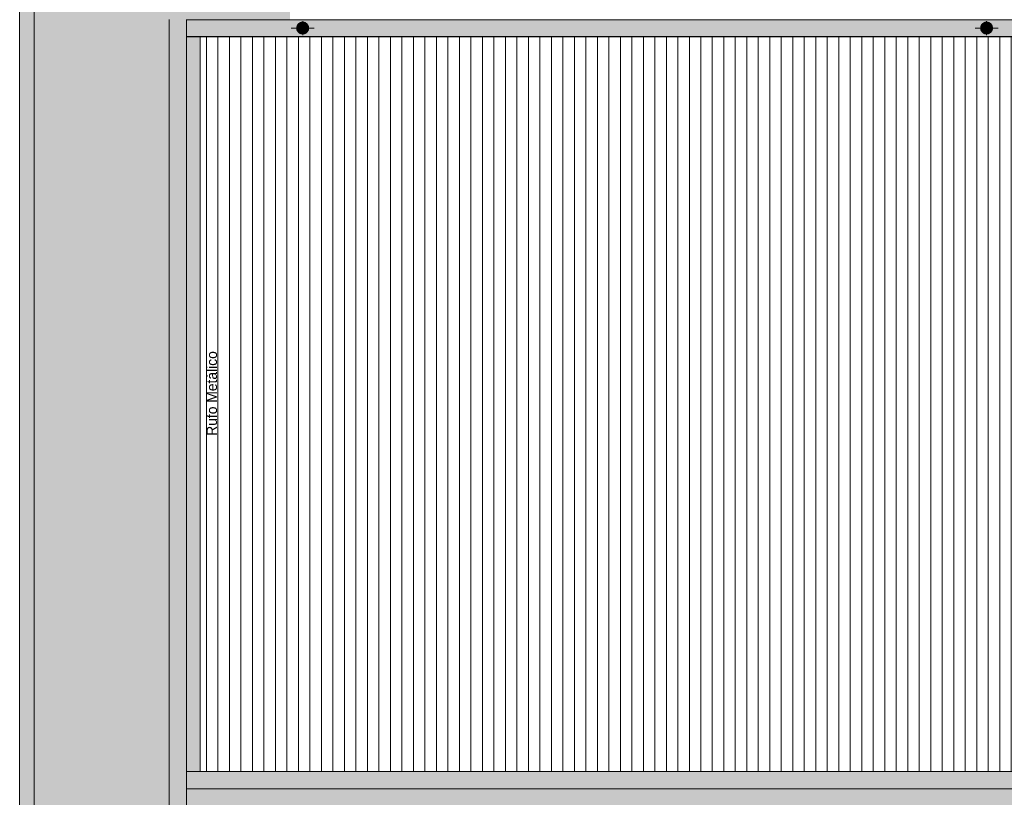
# Model space of a CAD drawing. Header units: millimetres. Extents: x -62808 to 71352, y -27667 to 33271.
# Tile 2 of 71: x -62808 to -45679, y -10674 to 2850. Entities that reach past the tile are written whole.
import ezdxf

# ---------------------------------------------------------------- set-up
doc = ezdxf.new("R2010")
doc.units = ezdxf.units.MM
for name, color, linetype, lineweight in [('A-FLOR', 192, 'Continuous', 18), ('A-FLOR-PATT', 8, 'Continuous', 18), ('A-ROOF', 132, 'Continuous', 9), ('A-ROOF-OTLN', 132, 'Continuous', 9), ('A-ROOF-PATT', 132, 'Continuous', 9), ('G-ANNO-TEXT', 231, 'Continuous', 9), ('P-PIPE', 3, 'Continuous', 9), ('P-PIPE-CNTR', 3, 'Continuous', 9), ('P-SANR-FIXT', 6, 'Continuous', 9)]:
    doc.layers.add(name, color=color, linetype=linetype, lineweight=lineweight)
doc.styles.add('Century Gothic', font='GOTHIC.TTF', dxfattribs={"height": 180})
pattern_1 = [(0, (0, 0), (812.8, 203.2), [33.528, -576.072, 33.528, -576.072, -3251.2]), (0, (0, 0), (812.8, 203.2), [-1219.2, 33.528, -1185.672, 33.528, -576.072, -1422.4]), (0, (0, 0), (812.8, 203.2), [-3048, 33.528, -372.872, 33.528, -982.472]), (120, (304.8, 101.6), (-582.37636, 602.30545), [33.528, -576.072, 33.528, -576.072, -3251.2]), (120, (304.8, 101.6), (-582.37636, 602.30545), [-1219.2, 33.528, -1185.672, 33.528, -576.072, -1422.4]), (120, (304.8, 101.6), (-582.37636, 602.30545), [-3048, 33.528, -372.872, 33.528, -982.472]), (240, (406.4, 508), (-230.42364, -805.50545), [33.528, -576.072, 33.528, -576.072, -3251.2]), (240, (406.4, 508), (-230.42364, -805.50545), [-1219.2, 33.528, -1185.672, 33.528, -576.072, -1422.4]), (240, (406.4, 508), (-230.42364, -805.50545), [-3048, 33.528, -372.872, 33.528, -982.472])]

# ---------------------------------------------------------------- blocks, each defined once
blk = doc.blocks.new('PLUV_Grelha Ralo Hemisférico_Abacaxi - Grelha Abacaxi-25607402-PLANTA DE IMPERMEABILIZAÇÃO - COBERTURA')
at = {"layer": 'P-SANR-FIXT'}
blk.add_hatch(color=8, dxfattribs=at).paths.add_polyline_path([(-3, -102), (-2, -30), (0, -30), (0, -10), (-5, -9), (-9, -5), (-10, 0), (-9, 5), (-5, 9), (0, 10), (0, 30), (-3, 30), (-3, 102), (-38, 95), (-49, 90), (-13, 27), (-18, 25), (-53, 87), (-66, 79), (-87, 53), (-25, 17), (-27, 13), (-90, 49), (-101, 18), (-102, 2), (-30, 2), (-30, -3), (-102, -3), (-100, -21), (-90, -49), (-27, -13), (-25, -18), (-87, -53), (-61, -82), (-53, -87), (-17, -25), (-13, -27), (-49, -90), (-35, -96), (-15, -100)])
h = blk.add_hatch(color=8, dxfattribs=at)
h.paths.add_polyline_path([(-101, -3), (-100, -2), (-101, 2), (-102, 2), (-102, -3)])
h.paths.add_polyline_path([(102, -3), (102, 2), (100, 2), (101, -3)])
h = blk.add_hatch(color=8, dxfattribs=at)
h.paths.add_polyline_path([(-49, -85), (-52, -84), (-51, -85), (-49, -85)])
h.paths.add_polyline_path([(-48, -88), (-48, -86), (-48, -87), (-48, -88)])
h.paths.add_polyline_path([(-98, 0), (-98, 2), (-100, 2)])
h.paths.add_polyline_path([(-98, -3), (-100, -2), (-100, -3)])
h.paths.add_polyline_path([(-51, 84), (-50, 85), (-52, 85)])
h.paths.add_polyline_path([(-49, 85), (-47, 87), (-48, 87), (-49, 85)])
h = blk.add_hatch(color=8, dxfattribs=at)
h.paths.add_polyline_path([(87, -53), (90, -49), (88, -48), (85, -52), (87, -53)])
h.paths.add_polyline_path([(-88, 48), (-85, 52), (-88, 53), (-90, 49), (-88, 48)])
h = blk.add_hatch(color=8, dxfattribs=at)
h.paths.add_polyline_path([(-87, -53), (-85, -52), (-88, -48), (-89, -50), (-88, -52)])
h.paths.add_polyline_path([(88, 48), (89, 50), (87, 53), (85, 52), (88, 48)])
h = blk.add_hatch(color=8, dxfattribs=at)
h.paths.add_polyline_path([(-49, -90), (-48, -87), (-52, -86), (-53, -87), (-49, -90)])
h.paths.add_polyline_path([(52, 85), (53, 87), (49, 90), (49, 87), (52, 85)])
h = blk.add_hatch(color=8, dxfattribs=at)
h.paths.add_polyline_path([(49, -90), (53, -87), (51, -86), (48, -88), (49, -90)])
h.paths.add_polyline_path([(-52, 85), (-48, 88), (-50, 89), (-53, 87), (-52, 85)])
h = blk.add_hatch(color=8, dxfattribs=at)
h.paths.add_polyline_path([(3, -102), (35, -96), (49, -90), (13, -27), (18, -25), (53, -87), (67, -77), (87, -53), (25, -17), (27, -13), (90, -49), (101, -18), (102, -3), (30, -2), (30, 2), (102, 2), (100, 21), (90, 49), (27, 13), (25, 17), (87, 53), (63, 81), (53, 87), (17, 25), (13, 28), (49, 90), (34, 97), (3, 102), (2, 30), (0, 30), (0, 10), (5, 9), (9, 5), (10, 0), (9, -5), (5, -9), (0, -10), (0, -30), (3, -30), (3, -100)])
h.paths.add_polyline_path([(97, 26), (97, 26), (97, 28)])
h = blk.add_hatch(color=8, dxfattribs=at)
h.paths.add_polyline_path([(49, -85), (52, -85), (51, -84), (49, -85)])
h.paths.add_polyline_path([(48, -88), (48, -86), (47, -87), (48, -88)])
h.paths.add_polyline_path([(98, 0), (100, 2), (98, 2)])
h.paths.add_polyline_path([(100, -3), (100, -2), (98, 0), (98, -3)])
h.paths.add_polyline_path([(51, 84), (52, 85), (50, 85)])
h.paths.add_polyline_path([(49, 85), (48, 88), (48, 86), (49, 85)])
at = {"layer": 'P-SANR-FIXT', "color": 253}
for p, q in [((-102, 2), (-30, 2)), ((-27, 13), (-90, 49)), ((-87, 53), (-25, 17)), ((-17, 25), (-53, 87)), ((-49, 90), (-13, 27)), ((-3, 30), (-3, 102)), ((3, 102), (3, 30)), ((13, 27), (49, 90)), ((53, 87), (17, 25)), ((25, 17), (87, 53)), ((90, 49), (27, 13)), ((30, 2), (102, 2)), ((-30, -3), (-102, -3)), ((-90, -49), (-27, -13)), ((-25, -17), (-87, -53)), ((-53, -87), (-17, -25)), ((-13, -27), (-49, -90)), ((-3, -102), (-3, -30)), ((3, -30), (3, -102)), ((49, -90), (13, -27)), ((17, -25), (53, -87)), ((87, -53), (25, -17)), ((27, -13), (90, -49)), ((102, -3), (30, -3))]:
    blk.add_line(p, q, dxfattribs=at)
at = {"layer": 'P-SANR-FIXT', "color": 253, "flags": 128}
for points in [[(0, 102), (-4, 102), (-8, 102), (-12, 102), (-16, 101), (-20, 100), (-24, 100), (-28, 99), (-32, 97), (-36, 96), (-40, 94), (-44, 93), (-47, 91), (-51, 89), (-54, 87), (-58, 85), (-61, 82), (-64, 80), (-68, 77), (-71, 74), (-74, 71), (-76, 68), (-79, 65), (-82, 62), (-84, 59), (-86, 55), (-88, 52), (-90, 48), (-92, 45), (-94, 41), (-96, 37), (-97, 33), (-98, 29), (-99, 25), (-100, 21), (-101, 17), (-102, 13), (-102, 9), (-102, 5), (-102, 1), (-102, -3), (-102, -7), (-102, -11), (-101, -15), (-101, -19), (-100, -23), (-99, -27), (-98, -31), (-96, -35), (-95, -39), (-93, -43), (-91, -46), (-89, -50), (-87, -54), (-85, -57), (-83, -60), (-80, -64), (-78, -67), (-75, -70), (-72, -73), (-69, -76), (-66, -78), (-63, -81), (-60, -83), (-56, -86), (-53, -88), (-49, -90), (-46, -92), (-42, -94), (-38, -95), (-34, -97), (-30, -98), (-27, -99), (-23, -100), (-19, -101), (-14, -101), (-10, -102), (-6, -102), (-2, -102), (0, -102)], [(0, -102), (4, -102), (8, -102), (12, -102), (16, -101), (20, -100), (24, -100), (28, -99), (32, -97), (36, -96), (40, -94), (44, -93), (47, -91), (51, -89), (54, -87), (58, -85), (61, -82), (64, -80), (68, -77), (71, -74), (74, -71), (76, -68), (79, -65), (82, -62), (84, -59), (86, -55), (88, -52), (90, -48), (92, -45), (94, -41), (96, -37), (97, -33), (98, -29), (99, -25), (100, -21), (101, -17), (102, -13), (102, -9), (102, -5), (102, -1), (102, 3), (102, 7), (102, 11), (101, 15), (101, 19), (100, 23), (99, 27), (98, 31), (96, 35), (95, 39), (93, 43), (91, 46), (89, 50), (87, 54), (85, 57), (83, 60), (80, 64), (78, 67), (75, 70), (72, 73), (69, 76), (66, 78), (63, 81), (60, 83), (56, 86), (53, 88), (49, 90), (46, 92), (42, 94), (38, 95), (34, 97), (30, 98), (27, 99), (23, 100), (19, 101), (14, 101), (10, 102), (6, 102), (2, 102), (0, 102)]]:
    blk.add_lwpolyline(points, dxfattribs=at)
at = {"layer": 'P-SANR-FIXT', "color": 253}
for radius, start, end in [(102, 178.6007, 181.4144), (102, 160, 170), (100, 178.5603, 181.4553), (99.9, 178.5657, 181.4498), (102, 148.6007, 151.4144), (99.9, 148.5657, 151.4498), (100, 150.4464, 151.4777), (100, 148.5381, 149.5531), (102, 130, 140), (102, 118.5856, 121.3993), (100, 118.5447, 121.4397), (99.9, 118.5502, 121.4343), (102, 100, 110), (30, 175.2258, 184.8259), (30, 145.2258, 154.8259), (30, 115.1741, 124.7742), (10, 90, 180), (102, 90, 91.4262), (102, 90, 91.3993), (100, 90, 91.4619), (99.9, 90, 91.4343), (30, 90, 94.7742), (102, 88.5583, 90), (102, 88.5856, 90), (100, 88.5223, 90), (99.9, 88.5502, 90), (30, 85.1741, 90), (10, 360, 90), (10, 270, 360), (30, 55.1741, 64.7742), (102, 70, 80), (30, 25.1741, 34.7742), (30, 355.1741, 4.7742), (100, 58.5447, 61.4397), (99.9, 58.5502, 61.4343), (102, 58.5856, 61.3993), (102, 40, 50), (100, 30.4469, 31.4619), (99.9, 28.5502, 31.4343), (102, 28.5856, 31.3993), (100, 28.5223, 29.5536), (102, 10, 20), (100, 358.5447, 1.4397), (99.9, 358.5502, 1.4343), (102, 358.5856, 1.3993), (102, 190, 200), (102, 208.6007, 211.4144), (100, 208.5381, 209.5531), (99.9, 208.5657, 211.4498), (100, 210.4464, 211.4777), (102, 220, 230), (102, 238.6007, 241.4144), (100, 238.5603, 241.4553), (99.9, 238.5657, 241.4498), (102, 250, 260), (30, 205.2258, 214.8259), (30, 235.2258, 244.8259), (10, 180, 270), (30, 265.2258, 270), (100, 268.5381, 270), (99.9, 268.5657, 270), (102, 268.5738, 270), (102, 268.6007, 270), (30, 270, 274.8259), (100, 270, 271.4777), (99.9, 270, 271.4498), (102, 270, 271.4417), (102, 270, 271.4144), (30, 295.2258, 304.8259), (102, 280, 290), (30, 325.1741, 334.7742), (100, 298.5603, 301.4553), (99.9, 298.5657, 301.4498), (102, 298.6007, 301.4144), (102, 310, 320), (99.9, 328.5502, 331.4343), (100, 328.5223, 329.5536), (100, 330.4469, 331.4619), (102, 328.5856, 331.3993), (102, 340, 350)]:
    blk.add_arc((0, 0), radius, start, end, dxfattribs=at)
blk = doc.blocks.new('PLUV_Grelha Ralo Hemisférico_Abacaxi - Grelha Abacaxi-V9-PLANTA DE IMPERMEABILIZAÇÃO - COBERTURA')
at = {"layer": 'P-SANR-FIXT'}
for points in [[(-3, -102), (-2, -30), (0, -30), (0, -10), (-5, -9), (-9, -5), (-10, 0), (-9, 5), (-5, 9), (0, 10), (0, 30), (-3, 30), (-3, 102), (-38, 95), (-49, 90), (-13, 27), (-18, 25), (-53, 87), (-67, 77), (-87, 53), (-25, 17), (-27, 13), (-90, 49), (-101, 18), (-102, 2), (-30, 2), (-30, -3), (-102, -3), (-100, -21), (-90, -49), (-27, -13), (-25, -17), (-87, -53), (-61, -82), (-53, -87), (-17, -25), (-13, -27), (-49, -90), (-34, -96), (-15, -100)], [(3, -102), (37, -95), (49, -90), (13, -27), (18, -25), (53, -87), (66, -79), (87, -53), (25, -17), (27, -13), (90, -49), (101, -18), (102, -3), (30, -2), (30, 2), (102, 2), (100, 21), (90, 49), (27, 13), (25, 17), (87, 53), (63, 81), (53, 87), (17, 25), (13, 28), (49, 90), (34, 97), (3, 102), (2, 30), (0, 30), (0, 10), (5, 9), (9, 5), (10, 0), (9, -5), (5, -9), (0, -10), (0, -30), (3, -30), (3, -101)]]:
    blk.add_hatch(color=8, dxfattribs=at).paths.add_polyline_path(points)
h = blk.add_hatch(color=8, dxfattribs=at)
h.paths.add_polyline_path([(-100, -3), (-100, -2), (-101, 2), (-102, 2), (-102, -3), (-100, -3)])
h.paths.add_polyline_path([(100, -3), (102, -2), (102, 2), (100, 2), (100, -3)])
h = blk.add_hatch(color=8, dxfattribs=at)
h.paths.add_polyline_path([(-49, -85), (-52, -84), (-51, -85), (-49, -85)])
h.paths.add_polyline_path([(-48, -88), (-48, -86), (-48, -87), (-48, -88)])
h.paths.add_polyline_path([(-98, 0), (-98, 2), (-100, 2)])
h.paths.add_polyline_path([(-100, -3), (-98, -3), (-100, -2), (-100, -3)])
h.paths.add_polyline_path([(-51, 84), (-50, 85), (-52, 85)])
h.paths.add_polyline_path([(-49, 85), (-47, 87), (-48, 87), (-49, 85)])
h = blk.add_hatch(color=8, dxfattribs=at)
h.paths.add_polyline_path([(87, -53), (90, -49), (88, -48), (85, -52), (87, -53)])
h.paths.add_polyline_path([(-88, 48), (-85, 52), (-88, 53), (-90, 49), (-88, 48)])
h = blk.add_hatch(color=8, dxfattribs=at)
h.paths.add_polyline_path([(-87, -53), (-85, -52), (-88, -48), (-89, -50), (-88, -53)])
h.paths.add_polyline_path([(88, 48), (89, 50), (87, 53), (85, 52), (88, 48)])
h = blk.add_hatch(color=8, dxfattribs=at)
h.paths.add_polyline_path([(-49, -90), (-48, -87), (-52, -86), (-53, -87), (-49, -90)])
h.paths.add_polyline_path([(52, 85), (53, 88), (49, 90), (48, 88), (52, 85)])
h = blk.add_hatch(color=8, dxfattribs=at)
h.paths.add_polyline_path([(49, -90), (53, -87), (51, -86), (48, -88), (49, -90)])
h.paths.add_polyline_path([(-52, 85), (-48, 88), (-50, 89), (-53, 87), (-52, 85)])
h = blk.add_hatch(color=8, dxfattribs=at)
h.paths.add_polyline_path([(49, -85), (52, -85), (51, -84), (49, -85)])
h.paths.add_polyline_path([(48, -88), (48, -86), (48, -87), (48, -88)])
h.paths.add_polyline_path([(98, 0), (100, 2), (98, 2)])
h.paths.add_polyline_path([(100, -3), (98, 0), (98, -3), (100, -3)])
h.paths.add_polyline_path([(51, 84), (52, 85), (50, 85)])
h.paths.add_polyline_path([(49, 85), (48, 88), (48, 86), (49, 85)])
at = {"layer": 'P-SANR-FIXT', "color": 253}
for p, q in [((-102, 2), (-30, 2)), ((-27, 13), (-90, 49)), ((-87, 53), (-25, 17)), ((-17, 25), (-53, 87)), ((-49, 90), (-13, 27)), ((-3, 30), (-3, 102)), ((3, 102), (3, 30)), ((13, 27), (49, 90)), ((53, 87), (17, 25)), ((25, 17), (87, 53)), ((90, 49), (27, 13)), ((30, 2), (102, 2)), ((-30, -3), (-102, -3)), ((-90, -49), (-27, -13)), ((-25, -17), (-87, -53)), ((-53, -87), (-17, -25)), ((-13, -27), (-49, -90)), ((-3, -102), (-3, -30)), ((3, -30), (3, -102)), ((49, -90), (13, -27)), ((17, -25), (53, -87)), ((87, -53), (25, -17)), ((27, -13), (90, -49)), ((102, -3), (30, -3))]:
    blk.add_line(p, q, dxfattribs=at)
at = {"layer": 'P-SANR-FIXT', "color": 253, "flags": 128}
for points in [[(0, 102), (-4, 102), (-8, 102), (-12, 102), (-16, 101), (-20, 100), (-24, 100), (-28, 99), (-32, 97), (-36, 96), (-40, 94), (-44, 93), (-47, 91), (-51, 89), (-54, 87), (-58, 85), (-61, 82), (-64, 80), (-68, 77), (-71, 74), (-74, 71), (-76, 68), (-79, 65), (-82, 62), (-84, 59), (-86, 55), (-88, 52), (-90, 48), (-92, 45), (-94, 41), (-96, 37), (-97, 33), (-98, 29), (-99, 25), (-100, 21), (-101, 17), (-102, 13), (-102, 9), (-102, 5), (-102, 1), (-102, -3), (-102, -7), (-102, -11), (-101, -15), (-101, -19), (-100, -23), (-99, -27), (-98, -31), (-96, -35), (-95, -39), (-93, -43), (-91, -46), (-89, -50), (-87, -54), (-85, -57), (-83, -60), (-80, -64), (-78, -67), (-75, -70), (-72, -73), (-69, -76), (-66, -78), (-63, -81), (-60, -83), (-56, -86), (-53, -88), (-49, -90), (-46, -92), (-42, -94), (-38, -95), (-34, -97), (-30, -98), (-27, -99), (-23, -100), (-19, -101), (-14, -101), (-10, -102), (-6, -102), (-2, -102), (0, -102)], [(0, -102), (4, -102), (8, -102), (12, -102), (16, -101), (20, -100), (24, -100), (28, -99), (32, -97), (36, -96), (40, -94), (44, -93), (47, -91), (51, -89), (54, -87), (58, -85), (61, -82), (64, -80), (68, -77), (71, -74), (74, -71), (76, -68), (79, -65), (82, -62), (84, -59), (86, -55), (88, -52), (90, -48), (92, -45), (94, -41), (96, -37), (97, -33), (98, -29), (99, -25), (100, -21), (101, -17), (102, -13), (102, -9), (102, -5), (102, -1), (102, 3), (102, 7), (102, 11), (101, 15), (101, 19), (100, 23), (99, 27), (98, 31), (96, 35), (95, 39), (93, 43), (91, 46), (89, 50), (87, 54), (85, 57), (83, 60), (80, 64), (78, 67), (75, 70), (72, 73), (69, 76), (66, 78), (63, 81), (60, 83), (56, 86), (53, 88), (49, 90), (46, 92), (42, 94), (38, 95), (34, 97), (30, 98), (27, 99), (23, 100), (19, 101), (14, 101), (10, 102), (6, 102), (2, 102), (0, 102)]]:
    blk.add_lwpolyline(points, dxfattribs=at)
at = {"layer": 'P-SANR-FIXT', "color": 253}
for radius, start, end in [(102, 178.6007, 181.4144), (102, 160, 170), (100, 178.5603, 181.4553), (99.9, 178.5657, 181.4498), (102, 148.6007, 151.4144), (99.9, 148.5657, 151.4498), (100, 150.4464, 151.4777), (100, 148.5381, 149.5531), (102, 130, 140), (102, 118.5856, 121.3993), (100, 118.5447, 121.4397), (99.9, 118.5502, 121.4343), (102, 100, 110), (30, 175.2258, 184.8259), (30, 145.2258, 154.8259), (30, 115.1741, 124.7742), (10, 90, 180), (102, 90, 91.4262), (102, 90, 91.3993), (100, 90, 91.4619), (99.9, 90, 91.4343), (30, 90, 94.7742), (102, 88.5583, 90), (102, 88.5856, 90), (100, 88.5223, 90), (99.9, 88.5502, 90), (30, 85.1741, 90), (10, 360, 90), (10, 270, 360), (30, 55.1741, 64.7742), (102, 70, 80), (30, 25.1741, 34.7742), (30, 355.1741, 4.7742), (100, 58.5447, 61.4397), (99.9, 58.5502, 61.4343), (102, 58.5856, 61.3993), (102, 40, 50), (100, 30.4469, 31.4619), (99.9, 28.5502, 31.4343), (102, 28.5856, 31.3993), (100, 28.5223, 29.5536), (102, 10, 20), (100, 358.5447, 1.4397), (99.9, 358.5502, 1.4343), (102, 358.5856, 1.3993), (102, 190, 200), (102, 208.6007, 211.4144), (100, 208.5381, 209.5531), (99.9, 208.5657, 211.4498), (100, 210.4464, 211.4777), (102, 220, 230), (102, 238.6007, 241.4144), (100, 238.5603, 241.4553), (99.9, 238.5657, 241.4498), (102, 250, 260), (30, 205.2258, 214.8259), (30, 235.2258, 244.8259), (10, 180, 270), (30, 265.2258, 270), (100, 268.5381, 270), (99.9, 268.5657, 270), (102, 268.5738, 270), (102, 268.6007, 270), (30, 270, 274.8259), (100, 270, 271.4777), (99.9, 270, 271.4498), (102, 270, 271.4417), (102, 270, 271.4144), (30, 295.2258, 304.8259), (102, 280, 290), (30, 325.1741, 334.7742), (100, 298.5603, 301.4553), (99.9, 298.5657, 301.4498), (102, 298.6007, 301.4144), (102, 310, 320), (99.9, 328.5502, 331.4343), (100, 328.5223, 329.5536), (100, 330.4469, 331.4619), (102, 328.5856, 331.3993), (102, 340, 350)]:
    blk.add_arc((0, 0), radius, start, end, dxfattribs=at)
blk = doc.blocks.new('AN_PLUV_Anel de vedação para Conexão Série R - AN_PLUV_Anel de vedação para Conexão Série R-25781364-PLANTA DE IMPERMEABILIZAÇÃO - COBERTURA')
at = {"layer": 'P-PIPE'}
h = blk.add_hatch(color=59, dxfattribs=at)
h.paths.add_polyline_path([(-57984, 2666), (-57981, 2666), (-57981, 2675), (-57982, 2676), (-57983, 2671)])
h.paths.add_polyline_path([(-57787, 2666), (-57785, 2666), (-57788, 2676), (-57788, 2673), (-57788, 2668)])
h.paths.add_polyline_path([(-57867, 2731), (-57866, 2732), (-57870, 2732), (-57867, 2731)])
h.paths.add_polyline_path([(-57902, 2731), (-57898, 2732), (-57898, 2733), (-57902, 2731), (-57902, 2731)])
h = blk.add_hatch(color=59, dxfattribs=at)
h.paths.add_polyline_path([(-57785, 2666), (-57787, 2678), (-57787, 2676), (-57786, 2671)])
h.paths.add_polyline_path([(-57866, 2732), (-57865, 2734), (-57870, 2735), (-57871, 2733), (-57867, 2733)])
h.paths.add_polyline_path([(-57903, 2732), (-57897, 2733), (-57899, 2735), (-57903, 2733), (-57903, 2733)])
h.paths.add_polyline_path([(-57882, 2735), (-57882, 2737), (-57887, 2737), (-57887, 2735), (-57882, 2735)])
at = {"layer": 'P-PIPE', "color": 253}
for p, q in [((-57984, 2667), (-57984, 2664)), ((-57784, 2664), (-57784, 2667))]:
    blk.add_line(p, q, dxfattribs=at)
for centre, major_axis, start_param, end_param in [((-57884, 2667), (100, 0), 2.971849, 3.063708), ((-57884, 2664), (100, 0), 2.93839, 3.102516), ((-57884, 2664), (97.5, 0), 2.99985, 3.101514), ((-57884, 2664), (100, 0), 1.705047, 1.758397), ((-57884, 2664), (97.5, 0), 1.732909, 1.753159), ((-57884, 2664), (100, 0), 1.382896, 1.436546), ((-57884, 2664), (97.5, 0), 1.388127, 1.408673), ((-57884, 2664), (97.5, 0), 0.040079, 0.141742), ((-57884, 2667), (100, 0), 0.077885, 0.169743), ((-57884, 2664), (100, 0), 0.039077, 0.203203)]:
    blk.add_ellipse(centre, major_axis=major_axis, ratio=0.707107, start_param=start_param, end_param=end_param, dxfattribs=at)
blk = doc.blocks.new('BE-PMSa-MOD-ESG-ESCOLA-EX-000-R_rvt-1-PLANTA DE IMPERMEABILIZAÇÃO - COBERTURA')
at = {"layer": 'P-PIPE'}
h = blk.add_hatch(color=8, dxfattribs=at)
h.paths.add_polyline_path([(-57884, 2605), (-57882, 2606), (-57882, 2675), (-57887, 2675), (-57887, 2606), (-57885, 2605)])
h.paths.add_polyline_path([(-57932, 2618), (-57935, 2620), (-57934, 2619), (-57933, 2618)])
h.paths.add_polyline_path([(-57835, 2620), (-57833, 2621), (-57868, 2680), (-57871, 2678), (-57836, 2619)])
h.paths.add_polyline_path([(-57836, 2618), (-57832, 2620), (-57835, 2620), (-57836, 2619)])
h.paths.add_polyline_path([(-57931, 2619), (-57897, 2678), (-57901, 2681), (-57935, 2621), (-57932, 2619)])
h.paths.add_polyline_path([(-57799, 2653), (-57797, 2658), (-57857, 2693), (-57860, 2688), (-57800, 2654)])
h.paths.add_polyline_path([(-57969, 2653), (-57909, 2688), (-57911, 2693), (-57972, 2658), (-57969, 2654)])
h.paths.add_polyline_path([(-57884, 2695), (-57879, 2697), (-57875, 2701), (-57874, 2705), (-57876, 2710), (-57879, 2714), (-57884, 2715), (-57889, 2714), (-57893, 2710), (-57894, 2705), (-57893, 2700), (-57889, 2697), (-57887, 2696)])
h.paths.add_polyline_path([(-57786, 2705), (-57784, 2704), (-57785, 2706)])
h.paths.add_polyline_path([(-57806, 2703), (-57786, 2703), (-57787, 2708), (-57854, 2708), (-57854, 2703), (-57809, 2703)])
h.paths.add_polyline_path([(-57983, 2705), (-57984, 2706), (-57984, 2703)])
h.paths.add_polyline_path([(-57951, 2703), (-57914, 2703), (-57914, 2708), (-57983, 2708), (-57983, 2703), (-57959, 2703)])
h.paths.add_polyline_path([(-57857, 2718), (-57797, 2753), (-57799, 2757), (-57860, 2723), (-57858, 2720)])
h.paths.add_polyline_path([(-57911, 2718), (-57909, 2723), (-57970, 2757), (-57972, 2753), (-57915, 2720)])
h.paths.add_polyline_path([(-57867, 2730), (-57867, 2731), (-57868, 2731)])
h.paths.add_polyline_path([(-57835, 2791), (-57833, 2791), (-57836, 2792), (-57835, 2791)])
h.paths.add_polyline_path([(-57865, 2734), (-57833, 2789), (-57837, 2792), (-57870, 2735), (-57865, 2734)])
h.paths.add_polyline_path([(-57904, 2734), (-57899, 2735), (-57932, 2792), (-57936, 2789), (-57904, 2734)])
h.paths.add_polyline_path([(-57882, 2737), (-57882, 2805), (-57887, 2805), (-57887, 2737), (-57883, 2738)])
h.paths.add_polyline_path([(-57936, 2791), (-57933, 2791), (-57934, 2792), (-57936, 2791)])
h = blk.add_hatch(color=8, dxfattribs=at)
h.paths.add_polyline_path([(-45987, 2605), (-45984, 2606), (-45984, 2675), (-45989, 2675), (-45989, 2606), (-45987, 2605)])
h.paths.add_polyline_path([(-46035, 2618), (-46037, 2620), (-46037, 2619), (-46035, 2618)])
h.paths.add_polyline_path([(-45937, 2620), (-45935, 2621), (-45970, 2680), (-45974, 2678), (-45939, 2619)])
h.paths.add_polyline_path([(-45939, 2618), (-45935, 2620), (-45938, 2620), (-45938, 2619)])
h.paths.add_polyline_path([(-46034, 2619), (-46000, 2678), (-46004, 2681), (-46038, 2621), (-46034, 2619)])
h.paths.add_polyline_path([(-46072, 2653), (-46011, 2688), (-46014, 2693), (-46074, 2658), (-46072, 2654)])
h.paths.add_polyline_path([(-45902, 2653), (-45899, 2658), (-45960, 2693), (-45962, 2688), (-45902, 2654)])
h.paths.add_polyline_path([(-45987, 2695), (-45982, 2697), (-45978, 2700), (-45977, 2705), (-45978, 2710), (-45982, 2714), (-45987, 2715), (-45992, 2714), (-45995, 2710), (-45997, 2705), (-45995, 2700), (-45992, 2697), (-45989, 2696)])
h.paths.add_polyline_path([(-46085, 2705), (-46087, 2706), (-46086, 2703)])
h.paths.add_polyline_path([(-46048, 2703), (-46017, 2703), (-46017, 2708), (-46085, 2708), (-46085, 2703), (-46054, 2703)])
h.paths.add_polyline_path([(-45888, 2705), (-45887, 2704), (-45888, 2706)])
h.paths.add_polyline_path([(-45957, 2703), (-45888, 2703), (-45889, 2708), (-45957, 2708), (-45957, 2703)])
h.paths.add_polyline_path([(-46014, 2718), (-46011, 2723), (-46072, 2757), (-46074, 2753), (-46018, 2720)])
h.paths.add_polyline_path([(-45960, 2718), (-45899, 2753), (-45902, 2757), (-45962, 2723), (-45961, 2720)])
h.paths.add_polyline_path([(-45937, 2791), (-45936, 2791), (-45938, 2792), (-45938, 2791)])
h.paths.add_polyline_path([(-45970, 2730), (-45935, 2789), (-45940, 2792), (-45974, 2732), (-45972, 2731)])
h.paths.add_polyline_path([(-46004, 2730), (-46000, 2733), (-46035, 2792), (-46038, 2789), (-46005, 2731)])
h.paths.add_polyline_path([(-45984, 2735), (-45984, 2805), (-45989, 2805), (-45989, 2735), (-45984, 2735)])
h.paths.add_polyline_path([(-46039, 2791), (-46036, 2791), (-46036, 2792), (-46038, 2791)])
at = {"layer": 'P-PIPE', "color": 253}
for centre, radius, start, end in [((-57884, 2705), 100, 149.0941, 151.4173), ((-57884, 2705), 100, 118.5827, 121.4878), ((-57884, 2705), 100, 88.5142, 91.4699), ((-57884, 2755), 50, 86.9676, 90), ((-57884, 2755), 50, 25.8576, 33), ((-57884, 2705), 100, 58.4966, 61.4017), ((-57884, 2705), 100, 28.5827, 31.4878), ((-45987, 2705), 100, 148.5122, 151.4173), ((-45987, 2705), 100, 118.5827, 121.4878), ((-45987, 2705), 100, 88.5142, 91.4699), ((-45987, 2755), 50, 86.9676, 90), ((-45987, 2755), 50, 25.8576, 33), ((-45987, 2705), 100, 58.4966, 61.4017), ((-45987, 2705), 100, 28.5827, 31.4878), ((-57884, 2705), 100, 178.7995, 179.6051), ((-57884, 2705), 100, 180.3944, 181.2104), ((-57884, 2705), 100, 208.5983, 210.9059), ((-57884, 2705), 100, 238.5122, 241.4173), ((-57884, 2655), 50, 138.8038, 154.1424), ((-57884, 2655), 50, 205.9019, 213.0324), ((-57884, 2655), 50, 90, 101.5911), ((-57884, 2655), 50, 267, 270), ((-57884, 2705), 100, 268.5301, 271.4858), ((-57884, 2755), 50, 270, 281.5911), ((-57884, 2755), 50, 318.6828, 333.1373), ((-57884, 2705), 100, 298.5983, 301.5034), ((-57884, 2705), 100, 328.4966, 331.4017), ((-57884, 2705), 100, 0.3949, 1.2005), ((-57884, 2705), 100, 358.7896, 359.6056), ((-45987, 2705), 100, 178.7995, 179.6051), ((-45987, 2705), 100, 180.3944, 181.2104), ((-45987, 2705), 100, 208.5983, 211.5034), ((-45987, 2705), 100, 238.5122, 241.4173), ((-45987, 2655), 50, 138.8038, 154.1424), ((-45987, 2655), 50, 205.9019, 213.0324), ((-45987, 2655), 50, 90, 101.5911), ((-45987, 2655), 50, 267, 270), ((-45987, 2705), 100, 268.5301, 271.4858), ((-45987, 2755), 50, 270, 281.5911), ((-45987, 2755), 50, 318.6828, 333.1373), ((-45987, 2705), 100, 298.5983, 301.5034), ((-45987, 2705), 100, 328.4966, 331.4017), ((-45987, 2705), 100, 0.3949, 1.2005), ((-45987, 2705), 100, 358.7896, 359.6056)]:
    blk.add_arc(centre, radius, start, end, dxfattribs=at)
at = {"layer": 'P-PIPE-CNTR', "color": 253}
for p, q in [((-57884, 2738), (-57884, 2826)), ((-45987, 2735), (-45987, 2826)), ((-58084, 2705), (-57987, 2705)), ((-57984, 2705), (-57914, 2705)), ((-57894, 2705), (-57874, 2705)), ((-57884, 2695), (-57884, 2715)), ((-57884, 2580), (-57884, 2675)), ((-57854, 2705), (-57784, 2705)), ((-57782, 2705), (-57684, 2705)), ((-46187, 2705), (-46090, 2705)), ((-46087, 2705), (-46017, 2705)), ((-45997, 2705), (-45977, 2705)), ((-45987, 2695), (-45987, 2715)), ((-45987, 2580), (-45987, 2675)), ((-45957, 2705), (-45887, 2705)), ((-45884, 2705), (-45787, 2705))]:
    blk.add_line(p, q, dxfattribs=at)
at = {"layer": 'P-PIPE', "color": 253, "lineweight": 9}
blk.add_blockref('AN_PLUV_Anel de vedação para Conexão Série R - AN_PLUV_Anel de vedação para Conexão Série R-25781364-PLANTA DE IMPERMEABILIZAÇÃO - COBERTURA', (0, 0), dxfattribs=at)
at = {"layer": 'P-SANR-FIXT', "color": 253, "lineweight": 9, "xscale": 0.9999999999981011, "yscale": 0.9999999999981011}
for name, p in [('PLUV_Grelha Ralo Hemisférico_Abacaxi - Grelha Abacaxi-25607402-PLANTA DE IMPERMEABILIZAÇÃO - COBERTURA', (-57884, 2705)), ('PLUV_Grelha Ralo Hemisférico_Abacaxi - Grelha Abacaxi-V9-PLANTA DE IMPERMEABILIZAÇÃO - COBERTURA', (-45987, 2705))]:
    blk.add_blockref(name, p, dxfattribs=at)
blk = doc.blocks.new('Cumeeira3 - Cumeeira-5076476-PLANTA DE IMPERMEABILIZAÇÃO - COBERTURA')
at = {"layer": 'A-ROOF', "lineweight": 5}
for points in [[(-59908, -10525), (-26358, -10525), (-26358, -10226), (-59908, -10226), (-59908, -10285)], [(-59908, -10824), (-26358, -10824), (-26358, -10525), (-59908, -10525), (-59908, -10668)]]:
    blk.add_hatch(color=31, dxfattribs=at).paths.add_polyline_path(points)
at = {"layer": 'A-ROOF', "color": 130, "lineweight": 5}
for p, q in [((-59908, -10525), (-59908, -10226)), ((-59908, -10226), (-26358, -10226)), ((-59908, -10824), (-59908, -10525)), ((-59908, -10525), (-26358, -10525))]:
    blk.add_line(p, q, dxfattribs=at)
blk = doc.blocks.new('CHAPIM18 - CHAPIM-5294829-PLANTA DE IMPERMEABILIZAÇÃO - COBERTURA')
at = {"layer": 'A-ROOF-PATT', "lineweight": 5}
h = blk.add_hatch(dxfattribs=at)
h.set_pattern_fill('FP_25', color=53, style=0, pattern_type=2)
h.set_pattern_definition(pattern_1)
h.paths.add_polyline_path([(-62805, -24566), (-62558, -24566), (-62558, 33270), (-62808, 33269), (-62808, -24566)])
at = {"layer": 'A-ROOF-OTLN', "color": 130, "lineweight": 5}
for p, q in [((-62808, -24566), (-62808, 33270)), ((-62558, 33270), (-62558, -24566))]:
    blk.add_line(p, q, dxfattribs=at)
blk = doc.blocks.new('BE-PMSa-MOD-ARQ-ESCOLA-EX-000-R_0056_rvt-1-PLANTA DE IMPERMEABILIZAÇÃO - COBERTURA')
at = {"layer": 'A-FLOR-PATT', "lineweight": 5}
h = blk.add_hatch(dxfattribs=at)
h.set_pattern_fill('FP_6', color=31, style=0, pattern_type=2)
h.set_pattern_definition(pattern_1)
h.paths.add_polyline_path([(-10008, -25619), (-10008, -24138), (-10010, -24138), (-10010, -24098), (-10020, -24098), (-10020, -24018), (-10000, -24018), (-10000, -23993), (-9967, -23993), (-9967, -23902), (-60208, -23902), (-60208, 2853), (-58704, 2853), (-58704, 3646), (-59113, 3646), (-59113, 3686), (-58704, 3686), (-58704, 5586), (-59113, 5586), (-59113, 5626), (-58704, 5626), (-58704, 31474), (-39534, 31474), (-39534, 32847), (-62558, 33119), (-62558, -24566), (-62608, -24566), (-62608, -24572), (-10455, -25610)])
h = blk.add_hatch(dxfattribs=at)
h.set_pattern_fill('FP_5', color=55, style=0, pattern_type=2)
h.set_pattern_definition(pattern_1)
h.paths.add_polyline_path([(-9895, -23902), (-9895, -23368), (-26192, -23368), (-26192, -23402), (-26196, -23407), (-26195, -23441), (-26183, -23459), (-26177, -23472), (-26171, -23495), (-26168, -23519), (-26169, -23528), (-26173, -23552), (-26179, -23569), (-26185, -23583), (-26201, -23604), (-26211, -23614), (-26232, -23629), (-26245, -23636), (-26267, -23643), (-26277, -23645), (-26295, -23646), (-26321, -23643), (-26333, -23641), (-26358, -23630), (-26358, -23902), (-9967, -23902)])
h.paths.add_polyline_path([(-59908, -23902), (-59908, 2853), (-60208, 2853), (-60208, -23902)])
h.paths.add_polyline_path([(-26190, -23546), (-26190, -23544), (-26190, -23546)])
h.paths.add_polyline_path([(-58479, 2853), (-58107, 2853), (-58107, 7538), (-58115, 7538), (-58115, 6793), (-58235, 6793), (-58235, 29482), (-58238, 29482), (-58238, 29927), (-58235, 29927), (-58235, 30839), (-58116, 30839), (-58116, 29927), (-58107, 29927), (-58107, 30839), (-44952, 30839), (-44952, 30657), (-44950, 30657), (-44950, 30002), (-41622, 30002), (-41622, 30839), (-33750, 30839), (-33750, 30655), (-33747, 30656), (-33747, 30839), (-33457, 30839), (-33457, 31474), (-58704, 31474), (-58704, 5626), (-58173, 5626), (-58173, 5586), (-58704, 5586), (-58704, 3686), (-58173, 3686), (-58173, 3646), (-58704, 3646), (-58704, 2853)])
h.paths.add_polyline_path([(-58173, 29877), (-58107, 29877), (-58107, 29882), (-58193, 29882), (-58193, 29877), (-58188, 29877)])
h.paths.add_polyline_path([(-41730, 29879), (-41730, 29883), (-44821, 29883), (-44821, 29879), (-41734, 29879)])
h.paths.add_polyline_path([(-42955, 30663), (-43755, 30663), (-43755, 31463), (-42955, 31463), (-42955, 30684)])
at = {"layer": 'A-ROOF-OTLN', "lineweight": 5}
for points in [[(-59668, 2848), (-26358, 2848), (-26358, 2853), (-59908, 2853), (-59908, 2848)], [(-45196, 2553), (-26358, 2553), (-26358, 2558), (-59908, 2558), (-59908, 2553), (-45707, 2553)], [(-59668, -10226), (-59668, 2553), (-59908, 2553), (-59908, -10226)]]:
    blk.add_hatch(color=254, dxfattribs=at).paths.add_polyline_path(points)
h = blk.add_hatch(color=254, dxfattribs=at)
h.paths.add_polyline_path([(-59785, 2558), (-26358, 2558), (-26358, 2848), (-59908, 2848), (-59908, 2558), (-59879, 2558)])
h.paths.add_polyline_path([(-33911, 2603), (-33948, 2611), (-33965, 2620), (-33975, 2628), (-33999, 2658), (-34009, 2691), (-34010, 2711), (-34008, 2726), (-33995, 2760), (-33969, 2788), (-33956, 2796), (-33939, 2802), (-33911, 2806), (-33911, 2805), (-33906, 2805), (-33906, 2808), (-33867, 2799), (-33852, 2791), (-33841, 2782), (-33818, 2753), (-33807, 2723), (-33806, 2703), (-33808, 2685), (-33822, 2651), (-33847, 2623), (-33860, 2615), (-33877, 2608), (-33906, 2603), (-33906, 2606), (-33911, 2605)])
h.paths.add_polyline_path([(-45989, 2603), (-46027, 2611), (-46043, 2620), (-46054, 2628), (-46077, 2658), (-46088, 2688), (-46089, 2708), (-46087, 2726), (-46073, 2760), (-46047, 2788), (-46034, 2796), (-46017, 2802), (-45989, 2806), (-45989, 2805), (-45984, 2805), (-45984, 2808), (-45946, 2799), (-45930, 2791), (-45920, 2783), (-45896, 2753), (-45886, 2723), (-45884, 2703), (-45887, 2685), (-45900, 2651), (-45926, 2623), (-45939, 2615), (-45956, 2608), (-45984, 2603), (-45984, 2606), (-45989, 2605)])
h.paths.add_polyline_path([(-57887, 2603), (-57925, 2612), (-57941, 2620), (-57952, 2629), (-57975, 2658), (-57980, 2673), (-57982, 2666), (-57984, 2666), (-57984, 2683), (-57985, 2691), (-57987, 2708), (-57984, 2726), (-57971, 2760), (-57945, 2788), (-57932, 2796), (-57915, 2802), (-57887, 2806), (-57887, 2805), (-57882, 2805), (-57882, 2808), (-57843, 2799), (-57828, 2791), (-57817, 2783), (-57794, 2753), (-57783, 2723), (-57782, 2701), (-57784, 2685), (-57786, 2677), (-57785, 2666), (-57787, 2667), (-57789, 2673), (-57798, 2651), (-57823, 2623), (-57836, 2615), (-57853, 2608), (-57882, 2603), (-57882, 2606), (-57887, 2605)])
h.paths.add_polyline_path([(-33993, 2653), (-33993, 2654), (-33993, 2653)])
h.paths.add_polyline_path([(-46072, 2653), (-46072, 2654), (-46072, 2653)])
h.paths.add_polyline_path([(-57969, 2653), (-57969, 2654), (-57969, 2653)])
h.paths.add_polyline_path([(-33821, 2753), (-33821, 2754), (-33821, 2753)])
h.paths.add_polyline_path([(-45899, 2753), (-45899, 2754), (-45899, 2753)])
h.paths.add_polyline_path([(-57797, 2753), (-57797, 2754), (-57797, 2753)])
at = {"layer": 'A-ROOF-PATT', "lineweight": 5}
h = blk.add_hatch(dxfattribs=at)
h.set_pattern_fill('FP_21', color=31, style=0, pattern_type=2)
h.set_pattern_definition([(270, (41.8, 67.3), (200, 1e-14), [])])
h.paths.add_polyline_path([(-59668, -10226), (-26598, -10226), (-26598, 2553), (-59668, 2553), (-59668, -9903)])
h.paths.add_polyline_path([(-43353, -4578), (-44153, -4578), (-43753, -4178)])
at = {"layer": 'A-FLOR', "color": 90, "lineweight": 5}
blk.add_line((-60208, 2853), (-60208, -23902), dxfattribs=at)
at = {"layer": 'A-ROOF', "color": 130, "lineweight": 5}
blk.add_line((-26598, 2553), (-59668, 2553), dxfattribs=at)
at = {"layer": 'A-ROOF-OTLN', "color": 130, "lineweight": 5}
for p, q in [((-59908, 2848), (-59908, 2853)), ((-59908, 2558), (-59908, 2848)), ((-59908, 2848), (-26358, 2848)), ((-59908, 2553), (-59908, 2558)), ((-59908, 2558), (-26358, 2558)), ((-59908, 2553), (-59668, 2553)), ((-59908, 2553), (-59908, -10226)), ((-59668, 2553), (-26598, 2553)), ((-59668, -10226), (-59668, 2553))]:
    blk.add_line(p, q, dxfattribs=at)
at = {"layer": 'A-ROOF', "color": 90, "lineweight": 5}
for name in ['CHAPIM18 - CHAPIM-5294829-PLANTA DE IMPERMEABILIZAÇÃO - COBERTURA', 'Cumeeira3 - Cumeeira-5076476-PLANTA DE IMPERMEABILIZAÇÃO - COBERTURA']:
    blk.add_blockref(name, (0, 0), dxfattribs=at)

msp = doc.modelspace()

# ---------------------------------------------------------------- block references
at = {"lineweight": 5}
for name in ['BE-PMSa-MOD-ARQ-ESCOLA-EX-000-R_0056_rvt-1-PLANTA DE IMPERMEABILIZAÇÃO - COBERTURA', 'BE-PMSa-MOD-ESG-ESCOLA-EX-000-R_rvt-1-PLANTA DE IMPERMEABILIZAÇÃO - COBERTURA']:
    msp.add_blockref(name, (0, 0), dxfattribs=at)

# ---------------------------------------------------------------- texts
at = {"layer": 'G-ANNO-TEXT', "color": 7, "insert": (-59555.483, -4386.298), "char_height": 180, "width": 1988.185, "attachment_point": 1, "rotation": 90, "style": 'Century Gothic'}
msp.add_mtext('Rufo Metálico', dxfattribs=at)

doc.saveas('drawing.dxf')
